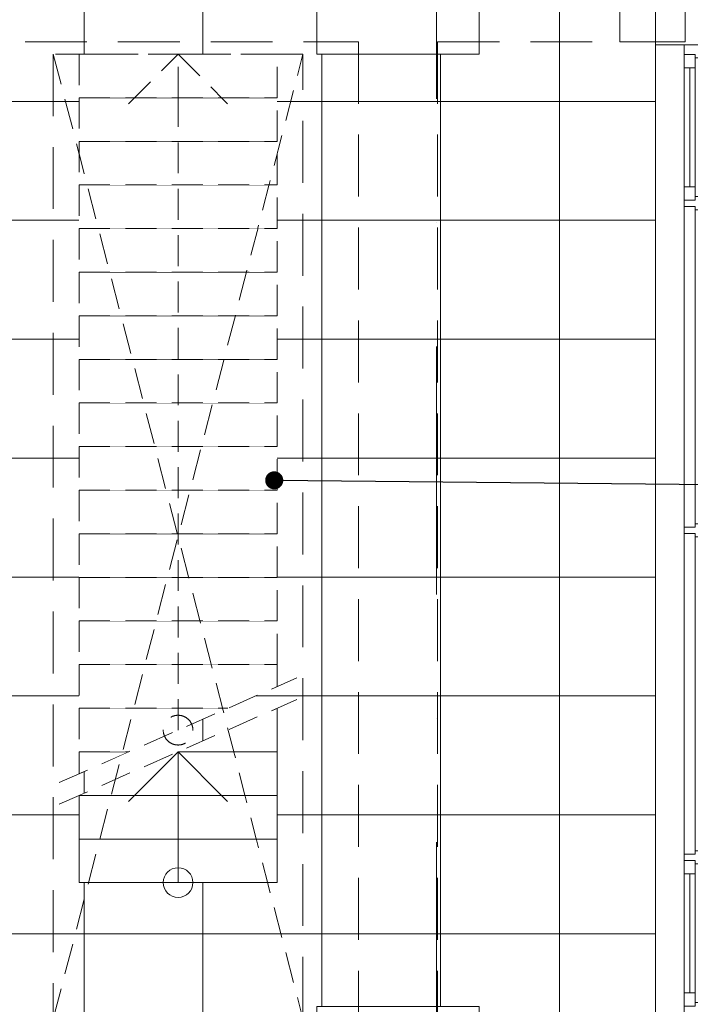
# Model space of a CAD drawing. Header units: millimetres. Extents: x -54205 to 99702, y -35458 to 70878.
# Tile 221 of 226: x 26696 to 30082, y 49549 to 54517. Entities that reach past the tile are written whole.
import ezdxf
from ezdxf.enums import TextEntityAlignment as Align

# ---------------------------------------------------------------- set-up
doc = ezdxf.new("R2010")
doc.units = ezdxf.units.MM
doc.header["$MEASUREMENT"] = 0
for name, pattern in [('streep-punt', [2500, 1250, -625, 0, -625]), ('streeplijn', [468.700004, 312.5, -156.200004]), ('streeplijn fijn', [234.119993, 155.999994, -78.119999]), ('Wipeout_Contour', [1000, 0, -1000])]:
    doc.linetypes.add(name, pattern=pattern)
for name, color, linetype in [('21_0 NC Buitenwanden', 7, 'Continuous'), ('21_1 C Buitenwanden', 7, 'Continuous'), ('23 Vloeren', 7, 'Continuous'), ('28 Draagconstructies', 7, 'Continuous'), ('Maatvoering 1_ 100', 7, 'Continuous'), ('Maatvoering 1_ 100 2D arcering', 7, 'Continuous'), ('New_21_0 NC Buitenwanden Ramen', 7, 'Continuous'), ('New_23 Vloeren', 7, 'Continuous'), ('New_24 Trappen', 7, 'Continuous'), ('New_24 Trappen Afdek-arcering', 7, 'Continuous'), ('New_Maatvoering 1_ 100', 7, 'Continuous'), ('New_Maatvoering 1_ 100 2D arcering', 7, 'Continuous'), ('New_Ruimtefuncties', 7, 'Continuous'), ('New_Ruimtefuncties Zone achtergrond', 7, 'Continuous'), ('New_Ruimtefuncties Zone omranding', 7, 'Continuous'), ('New_Ruimtefuncties Zone tekst', 7, 'Continuous'), ('Stramien', 7, 'Continuous')]:
    doc.layers.add(name, color=color, linetype=linetype)
doc.styles.add('GENERATED_STYLE_1', font='arial.ttf')
doc.styles.add('GENERATED_STYLE_2', font='arial.ttf')
doc.dimstyles.new('GENERATED_STYLE__2', dxfattribs={"dimtxt": 250, "dimasz": 142.5, "dimexe": 0.18, "dimexo": 0.0625, "dimgap": 0, "dimtad": 1, "dimtih": 1, "dimtoh": 1, "dimdec": 0, "dimzin": 0, "dimdsep": 46, "dimtxsty": 'GENERATED_STYLE_2', "dimblk": 'ARROWHEAD_11', "dimblk1": 'ARROWHEAD_11', "dimblk2": 'ARROWHEAD_11', "dimcen": 0.09, "dimse1": 1, "dimse2": 1, "dimclrd": 1, "dimclre": 1, "dimclrt": 2, "dimadec": 1, "dimazin": 0, "dimtfac": 1, "dimtdec": 4, "dimtmove": 0, "dimatfit": 3, "dimfxl": 1, "dimtolj": 1, "dimtzin": 0, "dimarcsym": 0})
doc.dimstyles.new('GENERATED_STYLE__4', dxfattribs={"dimtxt": 179.999995, "dimasz": 142.5, "dimexe": 0.18, "dimexo": 0.0625, "dimgap": 0, "dimtad": 1, "dimtih": 1, "dimtoh": 1, "dimdec": 0, "dimzin": 0, "dimdsep": 46, "dimtxsty": 'GENERATED_STYLE_1', "dimblk": 'ARROWHEAD_11', "dimblk1": 'ARROWHEAD_11', "dimblk2": 'ARROWHEAD_11', "dimcen": 0.09, "dimse1": 1, "dimse2": 1, "dimclrd": 1, "dimclre": 1, "dimclrt": 2, "dimadec": 1, "dimazin": 0, "dimtfac": 1, "dimtdec": 4, "dimtmove": 0, "dimatfit": 3, "dimfxl": 1, "dimtolj": 1, "dimtzin": 0, "dimarcsym": 0})
doc.dimstyles.new('GENERATED_STYLE__5', dxfattribs={"dimtxt": 250, "dimasz": 142.5, "dimexe": 0.18, "dimexo": 0.0625, "dimgap": 0, "dimtad": 1, "dimdec": 0, "dimzin": 0, "dimdsep": 46, "dimtxsty": 'GENERATED_STYLE_2', "dimblk": 'ARROWHEAD_11', "dimblk1": 'ARROWHEAD_11', "dimblk2": 'ARROWHEAD_11', "dimcen": 0.09, "dimse1": 1, "dimse2": 1, "dimclrd": 1, "dimclre": 1, "dimclrt": 2, "dimadec": 1, "dimazin": 0, "dimtfac": 1, "dimtdec": 4, "dimtmove": 0, "dimatfit": 3, "dimfxl": 1, "dimtolj": 1, "dimtzin": 0, "dimarcsym": 0})
doc.dimstyles.new('GENERATED_STYLE__9', dxfattribs={"dimtxt": 0.18, "dimasz": 182.4, "dimexe": 0.18, "dimexo": 0.0625, "dimgap": 0, "dimtad": 0, "dimtih": 1, "dimtoh": 1, "dimdec": 4, "dimzin": 0, "dimdsep": 46, "dimcen": 0.09, "dimadec": 0, "dimazin": 0, "dimtfac": 1, "dimtdec": 4, "dimtmove": 0, "dimatfit": 3, "dimldrblk": 'ARROWHEAD_11', "dimfxl": 1, "dimtolj": 1, "dimtzin": 0, "dimarcsym": 0})

# ---------------------------------------------------------------- blocks, each defined once
blk = doc.blocks.new('restaurant_0.06_3_1', base_point=(25200, 43440.5))
at = {"layer": 'New_Ruimtefuncties Zone achtergrond', "linetype": 'Continuous', "lineweight": 0, "true_color": 0xbbc1c4}
h = blk.add_hatch(dxfattribs=at)
h.set_pattern_fill('950_Raster_600_0001', color=9, style=0, pattern_type=2)
h.set_pattern_definition([(0, (25221, 44504.66), (0, 600), []), (90, (25221, 44504.66), (-600, 0), [])])
h.paths.add_polyline_path([(20536, 55885.9), (20536, 54805.9), (20716, 54805.9), (20716, 54405.9), (20536, 54405.9), (20536, 49475.9), (20716, 49475.9), (20716, 49375.9), (21426, 49375.9), (21426, 49538.4), (22246, 49538.4), (22246, 49375.9), (23160, 49375.9), (23160, 49275.9), (22246, 49275.9), (22246, 49013.4), (21426, 49013.4), (21426, 49275.9), (20716, 49275.9), (20716, 49075.9), (20536, 49075.9), (20536, 44145.9), (20716, 44145.9), (20716, 43745.9), (20536, 43745.9), (20536, 38815.9), (20716, 38815.9), (20716, 38665.9), (21426, 38665.9), (21426, 38878.4), (22246, 38878.4), (22246, 38615.9), (28196, 38615.9), (28196, 38878.4), (29016, 38878.4), (29016, 38615.9), (29726, 38615.9), (29726, 38815.9), (29906, 38815.9), (29906, 40978.4), (29906, 43745.9), (29726, 43745.9), (29726, 44145.9), (29906, 44145.9), (29906, 49075.9), (29726, 49075.9), (29726, 49275.9), (29016, 49275.9), (29016, 49013.4), (28196, 49013.4), (28196, 49538.4), (29016, 49538.4), (29016, 49375.9), (29726, 49375.9), (29726, 49475.9), (29906, 49475.9), (29906, 54405.9), (29726, 54405.9), (29726, 54805.9), (29906, 54805.9), (29906, 55885.9)])
h.paths.add_polyline_path([(22246, 54343.4), (21426, 54343.4), (21426, 54868.4), (22246, 54868.4)], flags=0)
h.paths.add_polyline_path([(21426, 44208.4), (22246, 44208.4), (22246, 43683.4), (21426, 43683.4)], flags=0)
h.paths.add_polyline_path([(28196, 54343.4), (28196, 54868.4), (29016, 54868.4), (29016, 54343.4)], flags=0)
h.paths.add_polyline_path([(29016, 43683.4), (28196, 43683.4), (28196, 44208.4), (29016, 44208.4)], flags=0)
at = {"layer": 'New_Ruimtefuncties Zone tekst', "color": 2, "lineweight": 0}
for tag, height, style, p in [('DUMMY_941', 180, 'GENERATED_STYLE_2', (26078.2, 43729.3)), ('perimeterCode', 150, 'GENERATED_STYLE_1', (24452.9, 43353.2)), ('ROOM_AREA', 150, 'GENERATED_STYLE_1', (25013.2, 43353.2)), ('DUMMY_942', 150, 'GENERATED_STYLE_1', (25642.3, 43353.2)), ('DUMMY_943', 100, 'GENERATED_STYLE_1', (25870.9, 43364.6))]:
    blk.add_attdef(tag, text='', height=height, dxfattribs=dict(at, style=style)).set_placement(p, align=Align.TOP_LEFT)
at = {"layer": 'New_Ruimtefuncties Zone tekst', "color": 2, "lineweight": 0, "style": 'GENERATED_STYLE_2'}
blk.add_attdef('ROOM_NUMBER', text='', height=180, dxfattribs=at).set_placement((25200, 43688.1), align=Align.TOP_CENTER)
blk = doc.blocks.new('Slab_3_1', base_point=(-770.1, 20015.8))
at = {"layer": '23 Vloeren', "color": 255, "linetype": 'streeplijn', "lineweight": 0, "flags": 128}
blk.add_lwpolyline([(-770.1, 20015.8), (17950, 20015.9), (17950, 19995.9), (18000, 19995.9), (18000, 17924.8), (20536, 17924.8), (20536, 22875.9), (21426, 22875.9), (22246, 22875.9), (23949, 22875.9), (23949, 27755.9), (22246, 27755.9), (22246, 27693.4), (21426, 27693.4), (21426, 27755.9), (20536, 27755.9), (20536, 49075.9), (20536, 55885.9), (27410, 55885.9), (28489.6, 55885.9), (29906, 55885.9), (29906, 41280.9), (29906, 27780.9), (29916.5, 25760.9), (32150, 25760.9), (32400, 25760.9), (32400, 27651.9), (54000, 27651.9), (54000, 20590.9), (56151.7, 20590.9), (57600, 20590.9), (57600, 10844.9), (33310.3, 10844.9), (33310.3, 10990.9), (32400, 10990.9), (32400, 9380.8), (32400, 3445.9), (25415, 3445.9), (21870, 3445.9), (21620, 3445.9), (21620, 3445.9), (100, 3445.9), (100, 5261.8), (-770.1, 5261.8)], close=True, dxfattribs=at)
blk = doc.blocks.new('Stair_1_1')
at = {"color": 254, "linetype": 'Wipeout_Contour', "lineweight": 0, "ltscale": 229212.250347}
blk.add_wipeout([(26996, 50163.4), (27996, 50163.4), (27996, 50383.4), (26996, 50383.4)], dxfattribs=at).dxf.layer = 'New_24 Trappen Afdek-arcering'
at = {"layer": 'New_24 Trappen', "color": 9, "linetype": 'Continuous', "lineweight": 0}
for p, q in [((27996, 50383.4), (26996, 50383.4)), ((26996, 50163.4), (27996, 50163.4))]:
    blk.add_line(p, q, dxfattribs=at)
at = {"layer": 'New_24 Trappen', "color": 1, "linetype": 'Continuous', "lineweight": 0}
for p, q in [((26996, 50383.4), (26996, 50163.4)), ((27996, 50163.4), (27996, 50383.4))]:
    blk.add_line(p, q, dxfattribs=at)
at = {"layer": 'New_24 Trappen', "color": 9, "linetype": 'Continuous', "lineweight": 0}
for start, end in [(0, 180), (180, 0)]:
    blk.add_arc((27496, 50163.4), 75, start, end, dxfattribs=at)
at = {"color": 254, "linetype": 'Wipeout_Contour', "lineweight": 0, "ltscale": 229984.696924}
blk.add_wipeout([(26996, 50383.4), (27996, 50383.4), (27996, 50603.4), (26996, 50603.4)], dxfattribs=at).dxf.layer = 'New_24 Trappen Afdek-arcering'
at = {"layer": 'New_24 Trappen', "color": 9, "linetype": 'Continuous', "lineweight": 0}
for p, q in [((27996, 50603.4), (26996, 50603.4)), ((26996, 50383.4), (27996, 50383.4)), ((27496, 50163.4), (27496, 50383.4))]:
    blk.add_line(p, q, dxfattribs=at)
at = {"layer": 'New_24 Trappen', "color": 1, "linetype": 'Continuous', "lineweight": 0}
for p, q in [((26996, 50603.4), (26996, 50383.4)), ((27996, 50383.4), (27996, 50603.4))]:
    blk.add_line(p, q, dxfattribs=at)
at = {"color": 254, "linetype": 'Wipeout_Contour', "lineweight": 0, "ltscale": 230993.915637}
blk.add_wipeout([(26996, 50603.4), (27996, 50603.4), (27996, 50823.4), (27496, 50823.4)], dxfattribs=at).dxf.layer = 'New_24 Trappen Afdek-arcering'
at = {"layer": 'New_24 Trappen', "color": 9, "linetype": 'Continuous', "lineweight": 0}
for p, q in [((27996, 50823.4), (27496, 50823.4)), ((26996, 50603.4), (27996, 50603.4))]:
    blk.add_line(p, q, dxfattribs=at)
at = {"layer": 'New_24 Trappen', "color": 1, "linetype": 'Continuous', "lineweight": 0}
blk.add_line((27996, 50603.4), (27996, 50823.4), dxfattribs=at)
at = {"color": 254, "linetype": 'Wipeout_Contour', "lineweight": 0, "ltscale": 172666.201714}
blk.add_wipeout([(26996, 50823.4), (26996, 50712.7), (27247.7, 50823.4)], dxfattribs=at).dxf.layer = 'New_24 Trappen Afdek-arcering'
at = {"layer": 'New_24 Trappen', "color": 9, "linetype": 'streeplijn fijn', "lineweight": 0}
for p, q in [((27247.7, 50823.4), (26996, 50823.4)), ((26996, 50823.4), (26996, 50712.7))]:
    blk.add_line(p, q, dxfattribs=at)
at = {"color": 254, "linetype": 'Wipeout_Contour', "lineweight": 0, "ltscale": 174024.807666}
blk.add_wipeout([(27996, 51043.4), (27496, 50823.4), (27996, 50823.4)], dxfattribs=at).dxf.layer = 'New_24 Trappen Afdek-arcering'
at = {"layer": 'New_24 Trappen', "color": 1, "linetype": 'Continuous', "lineweight": 0}
blk.add_line((27996, 50823.4), (27996, 51043.4), dxfattribs=at)
at = {"layer": 'New_24 Trappen', "color": 9, "linetype": 'Continuous', "lineweight": 0}
blk.add_line((27496, 50823.4), (27996, 50823.4), dxfattribs=at)
at = {"color": 254, "linetype": 'Wipeout_Contour', "lineweight": 0, "ltscale": 231055.892503}
blk.add_wipeout([(26996, 50823.4), (27247.7, 50823.4), (27747.7, 51043.4), (26996, 51043.4)], dxfattribs=at).dxf.layer = 'New_24 Trappen Afdek-arcering'
at = {"layer": 'New_24 Trappen', "color": 9, "linetype": 'streeplijn fijn', "lineweight": 0}
for p, q in [((27747.7, 51043.4), (26996, 51043.4)), ((26996, 51043.4), (26996, 50823.4)), ((26996, 50823.4), (27247.7, 50823.4))]:
    blk.add_line(p, q, dxfattribs=at)
at = {"layer": 'New_24 Trappen', "color": 9, "linetype": 'Continuous', "lineweight": 0}
for p, q in [((27246, 50573.4), (27496, 50823.4)), ((27496, 50383.4), (27496, 50823.4)), ((27496, 50823.4), (27746, 50573.4))]:
    blk.add_line(p, q, dxfattribs=at)
at = {"layer": 'New_24 Trappen', "color": 9, "linetype": 'streeplijn fijn', "lineweight": 0}
for start, end in [(0, 180), (180, 0)]:
    blk.add_arc((27496, 50932.7), 75, start, end, dxfattribs=at)
at = {"color": 254, "linetype": 'Wipeout_Contour', "lineweight": 0, "ltscale": 290500.204825}
blk.add_wipeout([(26996, 51043.4), (27747.7, 51043.4), (27996, 51152.7), (27996, 51263.4), (26996, 51263.4)], dxfattribs=at).dxf.layer = 'New_24 Trappen Afdek-arcering'
at = {"layer": 'New_24 Trappen', "color": 9, "linetype": 'streeplijn fijn', "lineweight": 0}
for p, q in [((27996, 51263.4), (26996, 51263.4)), ((26996, 51263.4), (26996, 51043.4)), ((27996, 51152.7), (27996, 51263.4)), ((26896, 50668.7), (28096, 51196.7)), ((26896, 50559.4), (28096, 51087.4)), ((26996, 51043.4), (27747.7, 51043.4))]:
    blk.add_line(p, q, dxfattribs=at)
at = {"color": 254, "linetype": 'Wipeout_Contour', "lineweight": 0, "ltscale": 233082.10731}
blk.add_wipeout([(26996, 51263.4), (27996, 51263.4), (27996, 51483.4), (26996, 51483.4)], dxfattribs=at).dxf.layer = 'New_24 Trappen Afdek-arcering'
at = {"layer": 'New_24 Trappen', "color": 9, "linetype": 'streeplijn fijn', "lineweight": 0}
for p, q in [((27996, 51483.4), (26996, 51483.4)), ((26996, 51483.4), (26996, 51263.4)), ((27996, 51263.4), (27996, 51483.4)), ((26996, 51263.4), (27996, 51263.4))]:
    blk.add_line(p, q, dxfattribs=at)
at = {"color": 254, "linetype": 'Wipeout_Contour', "lineweight": 0, "ltscale": 233858.328033}
blk.add_wipeout([(26996, 51483.4), (27996, 51483.4), (27996, 51703.4), (26996, 51703.4)], dxfattribs=at).dxf.layer = 'New_24 Trappen Afdek-arcering'
at = {"layer": 'New_24 Trappen', "color": 9, "linetype": 'streeplijn fijn', "lineweight": 0}
for p, q in [((27996, 51703.4), (26996, 51703.4)), ((26996, 51703.4), (26996, 51483.4)), ((27996, 51483.4), (27996, 51703.4)), ((26996, 51483.4), (27996, 51483.4))]:
    blk.add_line(p, q, dxfattribs=at)
at = {"color": 254, "linetype": 'Wipeout_Contour', "lineweight": 0, "ltscale": 234635.281197}
blk.add_wipeout([(26996, 51703.4), (27996, 51703.4), (27996, 51923.4), (26996, 51923.4)], dxfattribs=at).dxf.layer = 'New_24 Trappen Afdek-arcering'
at = {"layer": 'New_24 Trappen', "color": 9, "linetype": 'streeplijn fijn', "lineweight": 0}
for p, q in [((27996, 51923.4), (26996, 51923.4)), ((26996, 51923.4), (26996, 51703.4)), ((27996, 51703.4), (27996, 51923.4)), ((26996, 51703.4), (27996, 51703.4))]:
    blk.add_line(p, q, dxfattribs=at)
at = {"color": 254, "linetype": 'Wipeout_Contour', "lineweight": 0, "ltscale": 235412.959551}
blk.add_wipeout([(26996, 51923.4), (27996, 51923.4), (27996, 52143.4), (26996, 52143.4)], dxfattribs=at).dxf.layer = 'New_24 Trappen Afdek-arcering'
at = {"layer": 'New_24 Trappen', "color": 9, "linetype": 'streeplijn fijn', "lineweight": 0}
for p, q in [((27996, 52143.4), (26996, 52143.4)), ((26996, 52143.4), (26996, 51923.4)), ((27996, 51923.4), (27996, 52143.4)), ((26996, 51923.4), (27996, 51923.4))]:
    blk.add_line(p, q, dxfattribs=at)
at = {"color": 254, "linetype": 'Wipeout_Contour', "lineweight": 0, "ltscale": 236191.355932}
blk.add_wipeout([(26996, 52143.4), (27996, 52143.4), (27996, 52363.4), (26996, 52363.4)], dxfattribs=at).dxf.layer = 'New_24 Trappen Afdek-arcering'
at = {"layer": 'New_24 Trappen', "color": 9, "linetype": 'streeplijn fijn', "lineweight": 0}
for p, q in [((27996, 52363.4), (26996, 52363.4)), ((26996, 52363.4), (26996, 52143.4)), ((27996, 52143.4), (27996, 52363.4)), ((26996, 52143.4), (27996, 52143.4))]:
    blk.add_line(p, q, dxfattribs=at)
at = {"color": 254, "linetype": 'Wipeout_Contour', "lineweight": 0, "ltscale": 236970.463266}
blk.add_wipeout([(26996, 52363.4), (27996, 52363.4), (27996, 52583.4), (26996, 52583.4)], dxfattribs=at).dxf.layer = 'New_24 Trappen Afdek-arcering'
at = {"layer": 'New_24 Trappen', "color": 9, "linetype": 'streeplijn fijn', "lineweight": 0}
for p, q in [((27996, 52583.4), (26996, 52583.4)), ((26996, 52583.4), (26996, 52363.4)), ((27996, 52363.4), (27996, 52583.4)), ((26996, 52363.4), (27996, 52363.4))]:
    blk.add_line(p, q, dxfattribs=at)
at = {"color": 254, "linetype": 'Wipeout_Contour', "lineweight": 0, "ltscale": 237750.274565}
blk.add_wipeout([(26996, 52583.4), (27996, 52583.4), (27996, 52803.4), (26996, 52803.4)], dxfattribs=at).dxf.layer = 'New_24 Trappen Afdek-arcering'
at = {"layer": 'New_24 Trappen', "color": 9, "linetype": 'streeplijn fijn', "lineweight": 0}
for p, q in [((27996, 52803.4), (26996, 52803.4)), ((26996, 52803.4), (26996, 52583.4)), ((27996, 52583.4), (27996, 52803.4)), ((26996, 52583.4), (27996, 52583.4))]:
    blk.add_line(p, q, dxfattribs=at)
at = {"color": 254, "linetype": 'Wipeout_Contour', "lineweight": 0, "ltscale": 238530.782926}
blk.add_wipeout([(26996, 52803.4), (27996, 52803.4), (27996, 53023.4), (26996, 53023.4)], dxfattribs=at).dxf.layer = 'New_24 Trappen Afdek-arcering'
at = {"layer": 'New_24 Trappen', "color": 9, "linetype": 'streeplijn fijn', "lineweight": 0}
for p, q in [((27996, 53023.4), (26996, 53023.4)), ((26996, 53023.4), (26996, 52803.4)), ((27996, 52803.4), (27996, 53023.4)), ((26996, 52803.4), (27996, 52803.4))]:
    blk.add_line(p, q, dxfattribs=at)
at = {"color": 254, "linetype": 'Wipeout_Contour', "lineweight": 0, "ltscale": 239311.981624}
blk.add_wipeout([(26996, 53023.4), (27996, 53023.4), (27996, 53243.4), (26996, 53243.4)], dxfattribs=at).dxf.layer = 'New_24 Trappen Afdek-arcering'
at = {"layer": 'New_24 Trappen', "color": 9, "linetype": 'streeplijn fijn', "lineweight": 0}
for p, q in [((27996, 53243.4), (26996, 53243.4)), ((26996, 53243.4), (26996, 53023.4)), ((27996, 53023.4), (27996, 53243.4)), ((26996, 53023.4), (27996, 53023.4))]:
    blk.add_line(p, q, dxfattribs=at)
at = {"color": 254, "linetype": 'Wipeout_Contour', "lineweight": 0, "ltscale": 240093.863829}
blk.add_wipeout([(26996, 53243.4), (27996, 53243.4), (27996, 53463.4), (26996, 53463.4)], dxfattribs=at).dxf.layer = 'New_24 Trappen Afdek-arcering'
at = {"layer": 'New_24 Trappen', "color": 9, "linetype": 'streeplijn fijn', "lineweight": 0}
for p, q in [((27996, 53463.4), (26996, 53463.4)), ((26996, 53463.4), (26996, 53243.4)), ((27996, 53243.4), (27996, 53463.4)), ((26996, 53243.4), (27996, 53243.4))]:
    blk.add_line(p, q, dxfattribs=at)
at = {"color": 254, "linetype": 'Wipeout_Contour', "lineweight": 0, "ltscale": 240876.422788}
blk.add_wipeout([(26996, 53463.4), (27996, 53463.4), (27996, 53683.4), (26996, 53683.4)], dxfattribs=at).dxf.layer = 'New_24 Trappen Afdek-arcering'
at = {"layer": 'New_24 Trappen', "color": 9, "linetype": 'streeplijn fijn', "lineweight": 0}
for p, q in [((27996, 53683.4), (26996, 53683.4)), ((26996, 53683.4), (26996, 53463.4)), ((27996, 53463.4), (27996, 53683.4)), ((26996, 53463.4), (27996, 53463.4))]:
    blk.add_line(p, q, dxfattribs=at)
at = {"color": 254, "linetype": 'Wipeout_Contour', "lineweight": 0, "ltscale": 241659.652023}
blk.add_wipeout([(26996, 53683.4), (27996, 53683.4), (27996, 53903.4), (26996, 53903.4)], dxfattribs=at).dxf.layer = 'New_24 Trappen Afdek-arcering'
at = {"layer": 'New_24 Trappen', "color": 9, "linetype": 'streeplijn fijn', "lineweight": 0}
for p, q in [((27996, 53903.4), (26996, 53903.4)), ((26996, 53903.4), (26996, 53683.4)), ((27996, 53683.4), (27996, 53903.4)), ((26996, 53683.4), (27996, 53683.4))]:
    blk.add_line(p, q, dxfattribs=at)
at = {"color": 254, "linetype": 'Wipeout_Contour', "lineweight": 0, "ltscale": 242443.545039}
blk.add_wipeout([(26996, 53903.4), (27996, 53903.4), (27996, 54123.4), (26996, 54123.4)], dxfattribs=at).dxf.layer = 'New_24 Trappen Afdek-arcering'
at = {"layer": 'New_24 Trappen', "color": 9, "linetype": 'streeplijn fijn', "lineweight": 0}
for p, q in [((27996, 54123.4), (26996, 54123.4)), ((26996, 54123.4), (26996, 53903.4)), ((27996, 53903.4), (27996, 54123.4)), ((26996, 53903.4), (27996, 53903.4))]:
    blk.add_line(p, q, dxfattribs=at)
at = {"color": 254, "linetype": 'Wipeout_Contour', "lineweight": 0, "ltscale": 243228.09542}
blk.add_wipeout([(26996, 54123.4), (27996, 54123.4), (27996, 54343.4), (26996, 54343.4)], dxfattribs=at).dxf.layer = 'New_24 Trappen Afdek-arcering'
at = {"layer": 'New_24 Trappen', "color": 9, "linetype": 'streeplijn fijn', "lineweight": 0}
for p, q in [((27996, 54343.4), (26996, 54343.4)), ((26996, 54343.4), (26996, 54123.4)), ((27246, 54093.4), (27496, 54343.4)), ((27496, 54123.4), (27496, 54343.4)), ((27496, 54343.4), (27746, 54093.4)), ((27996, 54123.4), (27996, 54343.4)), ((26996, 54123.4), (27996, 54123.4)), ((27496, 50932.7), (27496, 54123.4))]:
    blk.add_line(p, q, dxfattribs=at)
blk = doc.blocks.new('Opening_1_1')
at = {"layer": 'New_23 Vloeren', "color": 9, "linetype": 'streeplijn fijn', "lineweight": 0}
for p, q in [((26866, 49475.9), (28126, 54343.4)), ((26866, 54343.4), (28126, 49475.9))]:
    blk.add_line(p, q, dxfattribs=at)
at = {"layer": 'New_23 Vloeren', "color": 1, "linetype": 'streeplijn', "lineweight": 0, "flags": 128}
for points in [[(28126, 54343.4), (26866, 54343.4)], [(26866, 54343.4), (26866, 49475.9)], [(28126, 49475.9), (28126, 54343.4)], [(26866, 49475.9), (28126, 49475.9)]]:
    blk.add_lwpolyline(points, dxfattribs=at)
blk = doc.blocks.new('Slab_5_1', base_point=(20536, 49275.9))
at = {"layer": '23 Vloeren', "color": 1, "linetype": 'Continuous', "lineweight": 0, "flags": 128}
blk.add_lwpolyline([(20536, 49275.9), (23160, 49275.9), (23160, 48125.9), (28196, 48125.9), (28196, 49275.9), (29906, 49275.9), (29906, 55885.9), (20536, 55885.9)], close=True, dxfattribs=at)
blk = doc.blocks.new('Wall_31_1', base_point=(29906, 55885.9))
at = {"layer": '21_1 C Buitenwanden', "color": 1, "linetype": 'Continuous', "lineweight": 0, "flags": 128}
for points in [[(30146, 56125.9), (29906, 56125.9)], [(30146, 54390.9), (30146, 56125.9)], [(29906, 55885.9), (29906, 54805.9)], [(29906, 54405.9), (29906, 54390.9)]]:
    blk.add_lwpolyline(points, dxfattribs=at)
blk = doc.blocks.new('Rnx horizontaal 26')
at = {"layer": 'New_21_0 NC Buitenwanden Ramen', "color": 9, "linetype": 'Continuous', "lineweight": 0}
for p, q in [((-2450, 146), (2450, 146)), ((-2450, -94), (2450, -94))]:
    blk.add_line(p, q, dxfattribs=at)
at = {"layer": 'New_21_0 NC Buitenwanden Ramen', "color": 1, "linetype": 'Continuous', "lineweight": 0}
for p, q in [((-2450, 0), (-2450, 146)), ((2450, 0), (2450, 146)), ((-2450, 0), (-2400, 0)), ((-2450, -94), (-2450, 0)), ((-2450, -94), (-2450, 0)), ((-2400, 0), (-2400, -54)), ((-2400, 0), (-2333, 0)), ((-2400, -54), (-2400, 0)), ((-2333, 0), (-1733.5, 0)), ((-2333, 0), (-2333, -54)), ((-2333, 0), (-1733.5, 0)), ((-1733.5, -54), (-1733.5, 0)), ((-1733.5, 0), (-1666.5, 0)), ((-1666.5, -54), (-1666.5, 0)), ((-1666.5, 0), (-1650, 0)), ((-1666.5, 0), (-1666.5, -54)), ((-1650, 0), (-1633.5, 0)), ((-1633.5, 0), (-1633.5, -54)), ((-1633.5, 0), (-16.5, 0)), ((-16.5, -54), (-16.5, 0)), ((-16.5, 0), (0, 0)), ((-16.5, 0), (-16.5, -54)), ((0, 0), (16.5, 0)), ((16.5, 0), (16.5, -54)), ((16.5, 0), (1633.5, 0)), ((1633.5, -54), (1633.5, 0)), ((1633.5, 0), (1650, 0)), ((1633.5, 0), (1633.5, -54)), ((1650, 0), (1666.5, 0)), ((1666.5, 0), (1666.5, -54)), ((1666.5, 0), (1733.5, 0)), ((1666.5, -54), (1666.5, 0)), ((1733.5, 0), (2333, 0)), ((1733.5, 0), (1733.5, -54)), ((1733.5, 0), (2333, 0)), ((2333, -54), (2333, 0)), ((2333, 0), (2400, 0)), ((2400, -54), (2400, 0)), ((2400, 0), (2450, 0)), ((2400, 0), (2400, -54)), ((2450, -94), (2450, 0)), ((2450, -94), (2450, 0)), ((-2333, -27), (-1733.5, -27)), ((1733.5, -27), (2333, -27)), ((-2400, -54), (-2383, -54)), ((-2333, -54), (-2400, -54)), ((-2383, -54), (-2383, -114)), ((-1733.5, -54), (-2333, -54)), ((-1666.5, -54), (-1733.5, -54)), ((-1683.5, -114), (-1683.5, -54)), ((-1683.5, -54), (-1666.5, -54)), ((-1633.5, -54), (-1616.5, -54)), ((-1616.5, -54), (-1633.5, -54)), ((-1616.5, -54), (-1616.5, -114)), ((-1616.5, -54), (-33.5, -54)), ((-1616.5, -114), (-1616.5, -54)), ((-33.5, -114), (-33.5, -54)), ((-33.5, -54), (-16.5, -54)), ((-16.5, -54), (-33.5, -54)), ((16.5, -54), (33.5, -54)), ((33.5, -54), (16.5, -54)), ((33.5, -54), (33.5, -114)), ((33.5, -54), (1616.5, -54)), ((33.5, -114), (33.5, -54)), ((1616.5, -114), (1616.5, -54)), ((1616.5, -54), (1633.5, -54)), ((1633.5, -54), (1616.5, -54)), ((1666.5, -54), (1683.5, -54)), ((1733.5, -54), (1666.5, -54)), ((1683.5, -54), (1683.5, -114)), ((2333, -54), (1733.5, -54)), ((2400, -54), (2333, -54)), ((2383, -114), (2383, -54)), ((2383, -54), (2400, -54)), ((-2383, -114), (-2450, -114)), ((-1683.5, -114), (-2383, -114)), ((-1650, -114), (-1683.5, -114)), ((-1616.5, -114), (-1650, -114)), ((-33.5, -114), (-1616.5, -114)), ((0, -114), (-33.5, -114)), ((33.5, -114), (0, -114)), ((1616.5, -114), (33.5, -114)), ((1650, -114), (1616.5, -114)), ((1683.5, -114), (1650, -114)), ((2383, -114), (1683.5, -114)), ((2450, -114), (2383, -114))]:
    blk.add_line(p, q, dxfattribs=at)
for p in [(-2450, -94), (2450, -94)]:
    blk.add_point(p, dxfattribs=at)
blk = doc.blocks.new('Wall_117_1', base_point=(29906, 54390.9))
at = {"layer": '21_0 NC Buitenwanden', "color": 1, "linetype": 'Continuous', "lineweight": 0}
for p, q in [((30052, 54390.9), (29906, 54390.9)), ((30146, 54390.9), (30052, 54390.9))]:
    blk.add_line(p, q, dxfattribs=at)
at = {"layer": 'New_21_0 NC Buitenwanden Ramen', "color": 1, "linetype": 'Continuous', "lineweight": 0, "zscale": 1000, "rotation": 90}
blk.add_blockref('Rnx horizontaal 26', (30052, 51940.9), dxfattribs=at)
blk = doc.blocks.new('Column_42_1', base_point=(29891, 54605.9))
at = {"layer": '28 Draagconstructies', "color": 3, "linetype": 'Continuous', "lineweight": 0, "flags": 128}
blk.add_lwpolyline([(29726, 54805.9), (29726, 54405.9), (30056, 54405.9), (30056, 54805.9)], close=True, dxfattribs=at)
blk = doc.blocks.new('Standard grid marker')
at = {"layer": 'Stramien', "color": 1, "linetype": 'streep-punt', "lineweight": 0}
blk.add_line((1000, 0), (61400.2, 0), dxfattribs=at)
at = {"layer": 'Stramien', "color": 2, "lineweight": 0, "style": 'GENERATED_STYLE_1'}
for tag, p in [('AC_MarkerText_1_0', (-245, -80)), ('AC_MarkerText_1_1', (63155.2, -80))]:
    blk.add_attdef(tag, text='', height=350, rotation=270, dxfattribs=at).set_placement(p, align=Align.TOP_CENTER)
blk = doc.blocks.new('Beam_1_1', base_point=(28606, 56035.9))
at = {"layer": '28 Draagconstructies', "color": 9, "linetype": 'streeplijn', "lineweight": 0}
for p, q in [((28406, 54405.9), (28406, 49475.9)), ((28806, 54405.9), (28806, 49475.9))]:
    blk.add_line(p, q, dxfattribs=at)
blk = doc.blocks.new('Beam_4_1', base_point=(20386, 54605.9))
at = {"layer": '28 Draagconstructies', "color": 9, "linetype": 'streeplijn', "lineweight": 0}
for p, q in [((30056, 54405.9), (30056, 54805.9)), ((22036, 54405.9), (28406, 54405.9)), ((28806, 54405.9), (30056, 54405.9))]:
    blk.add_line(p, q, dxfattribs=at)
blk = doc.blocks.new('*D1133')
at = {"layer": 'Maatvoering 1_ 100 2D arcering', "linetype": 'Continuous', "lineweight": 0}
for points in [[(64027.5, 56125.9), (64030.4, 56111.6), (64038.5, 56099.4), (64050.6, 56091.3), (64065, 56088.4), (64079.4, 56091.3), (64091.5, 56099.4), (64099.6, 56111.6), (64102.5, 56125.9), (64099.6, 56140.3), (64091.5, 56152.4), (64079.4, 56160.6), (64065, 56163.4), (64050.6, 56160.6), (64038.5, 56152.4), (64030.4, 56140.3)], [(64027.5, 3115.7), (64030.4, 3101.3), (64038.5, 3089.2), (64050.6, 3081), (64065, 3078.2), (64079.4, 3081), (64091.5, 3089.2), (64099.6, 3101.3), (64102.5, 3115.7), (64099.6, 3130), (64091.5, 3142.2), (64079.4, 3150.3), (64065, 3153.2), (64050.6, 3150.3), (64038.5, 3142.2), (64030.4, 3130)]]:
    blk.add_hatch(color=1, dxfattribs=at).paths.add_polyline_path(points)
at = {"layer": 'Maatvoering 1_ 100', "color": 1, "linetype": 'Continuous', "lineweight": 0}
for p, q in [((64065, 56163.4), (64065, 56200.9)), ((64027.5, 56125.9), (63924.4, 56125.9)), ((64065, 3153.2), (64065, 56088.4)), ((64205.6, 56125.9), (64102.5, 56125.9)), ((64027.5, 3115.7), (63924.4, 3115.7)), ((64205.6, 3115.7), (64102.5, 3115.7)), ((64065, 3040.7), (64065, 3078.2))]:
    blk.add_line(p, q, dxfattribs=at)
for centre in [(64065, 56125.9), (64065, 3115.7)]:
    blk.add_circle(centre, 37.5, dxfattribs=at)
at = {"layer": 'Maatvoering 1_ 100', "color": 2, "lineweight": 0, "insert": (64015, 29096.5), "char_height": 250, "attachment_point": 7, "rotation": 90, "style": 'GENERATED_STYLE_2'}
blk.add_mtext('\\A1;{\\pql;\\fArial|b1|i0|c0|p0;\\W1.000000;53.010}', dxfattribs=at)
blk = doc.blocks.new('ARROWHEAD_11')
at = {"color": 0, "linetype": 'Continuous', "lineweight": 0}
blk.add_line((0, 0), (-1, 0), dxfattribs=at)
at = {"color": 0, "linetype": 'Continuous', "lineweight": 0, "const_width": 0.25, "flags": 128}
blk.add_lwpolyline([(-0.125, 0, 1), (0.125, 0, 1)], format="xyb", close=True, dxfattribs=at)
blk = doc.blocks.new('*D1156')
at = {"layer": 'Maatvoering 1_ 100 2D arcering', "linetype": 'Continuous', "lineweight": 0}
for points in [[(-1137.5, 60015.9), (-1134.7, 60001.6), (-1126.6, 59989.4), (-1114.4, 59981.3), (-1100, 59978.4), (-1085.7, 59981.3), (-1073.5, 59989.4), (-1065.4, 60001.6), (-1062.5, 60015.9), (-1065.4, 60030.3), (-1073.5, 60042.4), (-1085.7, 60050.6), (-1100, 60053.4), (-1114.4, 60050.6), (-1126.6, 60042.4), (-1134.7, 60030.3)], [(57892.5, 60015.9), (57895.4, 60001.6), (57903.5, 59989.4), (57915.6, 59981.3), (57930, 59978.4), (57944.4, 59981.3), (57956.5, 59989.4), (57964.6, 60001.6), (57967.5, 60015.9), (57964.6, 60030.3), (57956.5, 60042.4), (57944.4, 60050.6), (57930, 60053.4), (57915.6, 60050.6), (57903.5, 60042.4), (57895.4, 60030.3)]]:
    blk.add_hatch(color=1, dxfattribs=at).paths.add_polyline_path(points)
at = {"layer": 'Maatvoering 1_ 100', "color": 1, "linetype": 'Continuous', "lineweight": 0}
for p, q in [((57930, 60053.4), (57930, 60156.5)), ((-1062.5, 60015.9), (57892.5, 60015.9)), ((57967.5, 60015.9), (58005, 60015.9)), ((57930, 59875.3), (57930, 59978.4))]:
    blk.add_line(p, q, dxfattribs=at)
blk.add_circle((57930, 60015.9), 37.5, dxfattribs=at)
at = {"layer": 'Maatvoering 1_ 100', "color": 2, "lineweight": 0, "insert": (27890.6, 60065.9), "char_height": 250, "attachment_point": 7, "style": 'GENERATED_STYLE_2'}
blk.add_mtext('\\A1;{\\pql;\\fArial|b1|i0|c0|p0;\\W1.000000;59.030}', dxfattribs=at)
blk = doc.blocks.new('*D1185')
at = {"layer": 'New_Maatvoering 1_ 100 2D arcering', "linetype": 'Continuous', "lineweight": 0}
for points in [[(30108.5, 58515.9), (30111.4, 58501.6), (30119.5, 58489.4), (30131.6, 58481.3), (30146, 58478.4), (30160.4, 58481.3), (30172.5, 58489.4), (30180.6, 58501.6), (30183.5, 58515.9), (30180.6, 58530.3), (30172.5, 58542.4), (30160.4, 58550.6), (30146, 58553.4), (30131.6, 58550.6), (30119.5, 58542.4), (30111.4, 58530.3)], [(30487.5, 58515.9), (30490.4, 58501.6), (30498.5, 58489.4), (30510.6, 58481.3), (30525, 58478.4), (30539.4, 58481.3), (30551.5, 58489.4), (30559.6, 58501.6), (30562.5, 58515.9), (30559.6, 58530.3), (30551.5, 58542.4), (30539.4, 58550.6), (30525, 58553.4), (30510.6, 58550.6), (30498.5, 58542.4), (30490.4, 58530.3)]]:
    blk.add_hatch(color=1, dxfattribs=at).paths.add_polyline_path(points)
at = {"layer": 'New_Maatvoering 1_ 100', "color": 1, "linetype": 'Continuous', "lineweight": 0}
for p, q in [((30146, 58553.4), (30146, 58656.5)), ((30525, 58553.4), (30525, 58656.5)), ((30146, 58375.3), (30146, 58478.4)), ((30183.5, 58515.9), (30487.5, 58515.9)), ((30525, 58375.3), (30525, 58478.4))]:
    blk.add_line(p, q, dxfattribs=at)
for centre in [(30146, 58515.9), (30525, 58515.9)]:
    blk.add_circle(centre, 37.5, dxfattribs=at)
blk = doc.blocks.new('Column_66_1', base_point=(28606, 54605.9))
at = {"layer": '28 Draagconstructies', "color": 3, "linetype": 'Continuous', "lineweight": 0, "flags": 128}
blk.add_lwpolyline([(28196, 54868.4), (28196, 54343.4), (29016, 54343.4), (29016, 54868.4)], close=True, dxfattribs=at)

msp = doc.modelspace()

# ---------------------------------------------------------------- linework, layer by layer
at = {"layer": 'New_Ruimtefuncties Zone omranding', "color": 9, "linetype": 'Continuous', "lineweight": 0, "true_color": 0xbbc1c4, "flags": 128}
msp.add_lwpolyline([(28196, 54343.4), (28196, 54868.4), (29016, 54868.4), (29016, 54343.4)], close=True, dxfattribs=at)
msp.add_lwpolyline([(29906, 44145.9), (29906, 49075.9), (29726, 49075.9), (29726, 49275.9), (29016, 49275.9), (29016, 49013.4), (28196, 49013.4), (28196, 49538.4), (29016, 49538.4), (29016, 49375.9), (29726, 49375.9), (29726, 49475.9), (29906, 49475.9), (29906, 54405.9), (29726, 54405.9), (29726, 54805.9)], dxfattribs=at)

# ---------------------------------------------------------------- block references
at = {"layer": '21_0 NC Buitenwanden', "color": 1, "lineweight": 0}
msp.add_blockref('Wall_117_1', (29906, 54390.9), dxfattribs=at)
at = {"layer": '21_1 C Buitenwanden', "color": 1, "lineweight": 0}
msp.add_blockref('Wall_31_1', (29906, 55885.9), dxfattribs=at)
at = {"layer": '23 Vloeren', "color": 255, "linetype": 'Continuous', "lineweight": 0}
msp.add_blockref('Slab_3_1', (-770.1, 20015.8), dxfattribs=at)
at = {"layer": '28 Draagconstructies', "color": 9, "lineweight": 0}
for name, p in [('Beam_1_1', (28606, 56035.9)), ('Beam_4_1', (20386, 54605.9))]:
    msp.add_blockref(name, p, dxfattribs=at)
at = {"layer": '28 Draagconstructies', "color": 3, "lineweight": 0}
for name, p in [('Column_66_1', (28606, 54605.9)), ('Column_42_1', (29891, 54605.9))]:
    msp.add_blockref(name, p, dxfattribs=at)
at = {"layer": 'New_Ruimtefuncties', "color": 2, "linetype": 'Continuous', "lineweight": 0}
msp.add_blockref('restaurant_0.06_3_1', (25200, 43440.5), dxfattribs=at)
at = {"layer": 'Stramien', "color": 1, "linetype": 'Continuous', "lineweight": 0, "zscale": 1000, "rotation": 90}
msp.add_blockref('Standard grid marker', (28800, -1884.3), dxfattribs=at)

# ---------------------------------------------------------------- dimensions: what is measured, and where the dimension line sits
at = {"layer": 'New_Maatvoering 1_ 100', "color": 1, "linetype": 'Continuous', "lineweight": 0}
dim = msp.add_linear_dim(base=(30525, 58515.9), p1=(30146, 56125.9), p2=(30525, 25860.9), dimstyle='GENERATED_STYLE__4', dxfattribs=at)
dim.commit()
dim.dimension.update_dxf_attribs({"geometry": '*D1185', "text_midpoint": (29902.1, 58641.9), "dimtype": 160})

# ---------------------------------------------------------------- next in the draw order: block references
at = {"layer": 'New_24 Trappen', "color": 253, "linetype": 'Continuous', "lineweight": 0, "true_color": 0x99a3a6}
msp.add_blockref('Stair_1_1', (0, 0), dxfattribs=at)

# ---------------------------------------------------------------- next in the draw order: block references
at = {"layer": '23 Vloeren', "color": 1, "linetype": 'Continuous', "lineweight": 0}
msp.add_blockref('Slab_5_1', (20536, 49275.9), dxfattribs=at)
at = {"layer": 'New_23 Vloeren', "color": 9, "linetype": 'Continuous', "lineweight": 0}
msp.add_blockref('Opening_1_1', (0, 0), dxfattribs=at)

# ---------------------------------------------------------------- next in the draw order: dimensions: what is measured, and where the dimension line sits
at = {"layer": 'Maatvoering 1_ 100', "color": 1, "linetype": 'Continuous', "lineweight": 0}
dim = msp.add_linear_dim(base=(57930, 60015.9), p1=(-1100, 4931.8), p2=(57930, 10660.9), dimstyle='GENERATED_STYLE__2', dxfattribs=at)
dim.commit()
dim.dimension.update_dxf_attribs({"geometry": '*D1156', "text_midpoint": (28404.6, 60190.9), "dimtype": 160})
dim = msp.add_linear_dim(base=(64065, 56125.9), p1=(-230, 3115.7), p2=(30146, 56125.9), angle=90, dimstyle='GENERATED_STYLE__5', dxfattribs=at)
dim.commit()
dim.dimension.update_dxf_attribs({"geometry": '*D1133', "text_midpoint": (63890, 29610.4), "dimtype": 160, "text_rotation": 90})

# ---------------------------------------------------------------- next in the draw order: leaders
at = {"layer": 'New_Maatvoering 1_ 100', "color": 9, "linetype": 'Continuous', "lineweight": 0, "annotation_type": 0, "has_hookline": 1, "hookline_direction": 0, "text_width": 2253.6}
msp.add_leader([(27981.3, 52193.1), (31511, 52158.8)], dimstyle='GENERATED_STYLE__9', dxfattribs=at)

doc.saveas('drawing.dxf')
